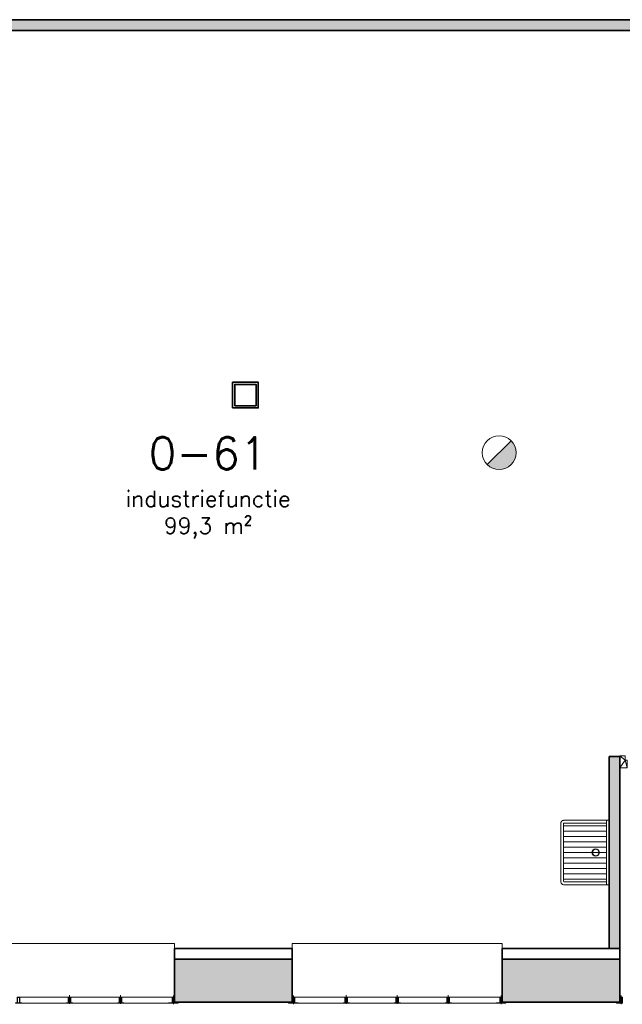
# Model space of a CAD drawing. Header units: millimetres. Extents: x -13022 to 1371524, y -38729 to 632593.
# Tile 246 of 256: x 522273 to 527891, y 578277 to 587458. Entities that reach past the tile are written whole.
import ezdxf

# ---------------------------------------------------------------- set-up
doc = ezdxf.new("R2010")
doc.units = ezdxf.units.MM
doc.header["$LTSCALE"] = 35
for name, color, linetype, lineweight in [('A LIJN 1', 1, 'Continuous', 20), ('A LIJN 2', 2, 'Continuous', 35), ('A LIJN 5', 5, 'Continuous', 13), ('A LIJN 9', 252, 'Continuous', 18), ('Al65----_beveiliging-inst', 92, 'Continuous', 9), ('B95 tekst', 7, 'Continuous', 25), ('brandveiligheid voorzieningen', 10, 'Continuous', 9)]:
    doc.layers.add(name, color=color, linetype=linetype, lineweight=lineweight)
doc.styles.add('Algemeen', font='simplex.shx', dxfattribs={"height": 2.5})

# ---------------------------------------------------------------- blocks, each defined once
blk = doc.blocks.new('wast5')
at = {"layer": 'A LIJN 1', "linetype": 'Continuous'}
for p, q in [((-0.25, 0.025), (-0.25, 0.425)), ((-0.2, 0.025), (-0.2, 0.425)), ((-0.15, 0.025), (-0.15, 0.425)), ((-0.1, 0.025), (-0.1, 0.425)), ((-0.05, 0.025), (-0.05, 0.425)), ((0, 0.025), (0, 0.425)), ((0.05, 0.025), (0.05, 0.425)), ((0.1, 0.025), (0.1, 0.425)), ((0.15, 0.025), (0.15, 0.425)), ((0.2, 0.025), (0.2, 0.425)), ((0.25, 0.025), (0.25, 0.425)), ((0.295, 0.025), (-0.295, 0.025))]:
    blk.add_line(p, q, dxfattribs=at)
at = {"layer": 'A LIJN 1'}
blk.add_lwpolyline([(0.275, 0.45), (-0.275, 0.45, 0.414213), (-0.3, 0.425), (-0.3, 0.02), (-0.3, 0.005, 0.414217), (-0.295, 0), (0.295, 0, 0.41421), (0.3, 0.005), (0.3, 0.02), (0.3, 0.425), (0.2999, 0.427), (0.2997, 0.4289), (0.2993, 0.4308), (0.2988, 0.4327), (0.2981, 0.4346), (0.2973, 0.4363), (0.2963, 0.4381), (0.2952, 0.4397), (0.294, 0.4412), (0.2927, 0.4427), (0.2912, 0.444), (0.2897, 0.4452), (0.2881, 0.4463), (0.2863, 0.4473), (0.2846, 0.4481), (0.2827, 0.4488), (0.2808, 0.4493), (0.2789, 0.4497), (0.277, 0.4499), (0.275, 0.45)], format="xyb", close=True, dxfattribs=at)
at = {"layer": 'A LIJN 1', "linetype": 'Continuous', "flags": 128}
blk.add_lwpolyline([(0.27, 0.025, 0.414215), (0.275, 0.03), (0.275, 0.415, 0.414217), (0.265, 0.425), (-0.265, 0.425, 0.414217), (-0.275, 0.415), (-0.275, 0.03, 0.414215), (-0.27, 0.025)], format="xyb", dxfattribs=at)
at = {"layer": 'A LIJN 1', "linetype": 'Continuous'}
for centre, radius, start, end in [((0, 0.125), 0.035, 0, 359.99941), ((0, 0.125), 0.03, 0, 359.99941), ((-0.295, 0.02), 0.005, 89.99978, 180.00027), ((0.295, 0.02), 0.005, 359.99979, 90.00017)]:
    blk.add_arc(centre, radius, start, end, dxfattribs=at)
blk = doc.blocks.new('Brandmelder')
at = {"layer": 'brandveiligheid voorzieningen'}
blk.add_hatch(color=256, dxfattribs=at).paths.add_polyline_path([(76.62, -89.8, 0.198912), (75.85, -87.94), (72.13, -91.66, 0.668179)])
blk.add_line((72.13, -91.66), (75.85, -87.94), dxfattribs=at)
blk.add_circle((73.99, -89.8), 2.63, dxfattribs=at)

msp = doc.modelspace()

# ---------------------------------------------------------------- hatches: boundary and pattern name
at = {"layer": 'A LIJN 9', "ltscale": 0.1}
h = msp.add_hatch(color=256, dxfattribs=at)
h.dxf.hatch_style = 1
h.paths.add_polyline_path([(518388.254, 587357.79), (518288.255, 587357.79), (518288.255, 584024.289), (518388.254, 584024.289)])
h.paths.add_polyline_path([(528869.255, 587457.791), (518288.255, 587457.791), (518288.255, 587357.79), (518388.254, 587357.79), (528869.255, 587357.79)])
h = msp.add_hatch(color=256, dxfattribs=at)
h.dxf.hatch_style = 1
h.paths.add_polyline_path([(527868.253, 580587.791), (527768.253, 580587.791), (527768.253, 578797.791), (527868.253, 578797.791)])
h.paths.add_polyline_path([(530568.254, 580587.791), (529740.255, 580587.791), (529740.255, 580487.791), (530568.254, 580487.791)])
h.paths.add_polyline_path([(530950.254, 580587.791), (530668.254, 580587.791), (530668.254, 580487.791), (530950.254, 580487.791)])
h.paths.add_polyline_path([(530668.254, 584152.79), (530568.254, 584152.79), (530568.254, 578797.791), (530668.254, 578797.791)])
h.paths.add_polyline_path([(532922.256, 580587.791), (532822.256, 580587.791), (532822.256, 578797.791), (532922.256, 578797.791)])
h = msp.add_hatch(color=256, dxfattribs=at)
h.dxf.hatch_style = 1
h.paths.add_polyline_path([(524813.253, 578697.791), (523717.252, 578697.791), (523717.252, 578297.791), (524813.253, 578297.791)])
h.paths.add_polyline_path([(527868.253, 578697.791), (526772.253, 578697.791), (526772.253, 578297.791), (527868.253, 578297.791)])

# ---------------------------------------------------------------- linework, layer by layer
at = {"layer": 'A LIJN 2'}
for p, q in [((518288.255, 587457.791), (528869.255, 587457.791)), ((518288.255, 587357.79), (528869.255, 587357.79)), ((527768.253, 578797.791), (527768.253, 580587.791)), ((527868.253, 580587.791), (527768.253, 580587.791)), ((527868.253, 578797.791), (527868.253, 580587.791)), ((523717.252, 578797.791), (524813.253, 578797.791)), ((523717.252, 578697.791), (523717.252, 578797.791)), ((524813.253, 578697.791), (524813.253, 578797.791)), ((526772.253, 578797.791), (527868.253, 578797.791)), ((526772.253, 578697.791), (526772.253, 578797.791)), ((527868.253, 578697.791), (527868.253, 578797.791)), ((523717.252, 578697.791), (524813.253, 578697.791)), ((523717.252, 578297.791), (523717.252, 578697.791)), ((524813.253, 578297.791), (524813.253, 578697.791)), ((526772.253, 578697.791), (527868.253, 578697.791)), ((526772.253, 578297.791), (526772.253, 578697.791)), ((527868.253, 578297.791), (527868.253, 578697.791)), ((523717.252, 578297.791), (524813.253, 578297.791)), ((526772.253, 578297.791), (527868.253, 578297.791))]:
    msp.add_line(p, q, dxfattribs=at)
at = {"layer": 'A LIJN 5', "linetype": 'Continuous'}
for p, q in [((521758.253, 578842.791), (523717.252, 578842.791)), ((523717.252, 578842.791), (523717.252, 578797.791)), ((524813.253, 578797.791), (524813.253, 578842.791)), ((524813.253, 578842.791), (526772.253, 578842.791)), ((526772.253, 578842.791), (526772.253, 578797.791)), ((522274.252, 578342.791), (522725.759, 578342.791)), ((522707.754, 578287.791), (522292.257, 578287.791)), ((522737.753, 578280.365), (522737.753, 578362.235)), ((522749.754, 578342.791), (523201.254, 578342.791)), ((523183.256, 578287.791), (522767.751, 578287.791)), ((523213.255, 578280.365), (523213.255, 578362.235)), ((523225.256, 578342.791), (523693.258, 578342.791)), ((523660.253, 578287.791), (523243.253, 578287.791)), ((523705.251, 578358.056), (523705.251, 578279.576)), ((524825.254, 578359.677), (524825.254, 578277.335)), ((524837.255, 578342.791), (525305.257, 578342.791)), ((524870.252, 578287.791), (525287.252, 578287.791)), ((525317.251, 578280.365), (525317.251, 578362.235)), ((525329.252, 578342.791), (525780.752, 578342.791)), ((525762.754, 578287.791), (525347.257, 578287.791)), ((525792.753, 578280.365), (525792.753, 578362.235)), ((525804.754, 578342.791), (526256.254, 578342.791)), ((526238.256, 578287.791), (525822.759, 578287.791)), ((526268.255, 578280.365), (526268.255, 578362.235)), ((526280.256, 578342.791), (526748.251, 578342.791)), ((526715.253, 578287.791), (526298.254, 578287.791)), ((526760.259, 578358.056), (526760.259, 578279.576)), ((527880.254, 578359.677), (527880.254, 578277.335)), ((527880.254, 578359.677), (527880.254, 578277.335))]:
    msp.add_line(p, q, dxfattribs=at)

# ---------------------------------------------------------------- block references
at = {"layer": 'A LIJN 1', "linetype": 'Continuous', "xscale": 999.9999776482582, "yscale": 999.9999776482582, "zscale": 100000, "rotation": 90}
msp.add_blockref('wast5', (527768.253, 579692.791), dxfattribs=at)
at = {"layer": 'Al65----_beveiliging-inst', "xscale": 60, "yscale": 60, "zscale": 60}
msp.add_blockref('Brandmelder', (522303.327, 588808.563), dxfattribs=at)

# ---------------------------------------------------------------- texts
at = {"layer": 'B95 tekst', "insert": (524029.061, 583564.812), "char_height": 300, "width": 4383.91272, "attachment_point": 2, "style": 'Algemeen'}
msp.add_mtext('\\pt3600;0-61\\P{\\H0.5x;\\C1;industriefunctie\\P\\ptz;\\C256;99,3 m²}', dxfattribs=at)

# ---------------------------------------------------------------- meshes
at = {"layer": 'A LIJN 2'}
mesh = msp.add_polyface(dxfattribs=at)
corners = [(524257.223, 583837.79), (524497.221, 583837.79), (524497.221, 584077.789), (524257.223, 584077.789)]
mesh.append_faces([[corners[k] for k in face] for face in [(0, 1, 2, 3)]])
mesh = msp.add_polyface(dxfattribs=at)
corners = [(524277.219, 583857.79), (524477.224, 583857.79), (524477.224, 584057.791), (524277.219, 584057.791)]
mesh.append_faces([[corners[k] for k in face] for face in [(0, 1, 2, 3)]])
at = {"layer": 'A LIJN 5', "linetype": 'Continuous'}
mesh = msp.add_polyface(dxfattribs=at)
corners = [(527868.253, 580594.791, 15000.001), (527918.256, 580594.791, 15000.001), (527918.256, 580554.79, 15000.001), (527935.255, 580480.791, 15000.001), (527868.253, 580480.791, 15000.001), (527935.255, 580554.79, 15000.001)]
mesh.append_faces([[corners[k] for k in face] for face in [(0, 2, 4)]], dxfattribs={"vtx0": -1, "vtx1": -1})
mesh.append_faces([[corners[k] for k in face] for face in [(3, 4, 2)]], dxfattribs={"vtx1": -1, "vtx2": -1})
mesh.append_faces([[corners[k] for k in face] for face in [(0, 1, 2), (2, 5, 3)]], dxfattribs={"vtx2": -1})
mesh = msp.add_polyface(dxfattribs=at)
corners = [(522274.252, 578290.791), (522271.253, 578339.791), (522271.253, 578290.791), (522292.257, 578287.791), (522232.26, 578287.791), (522250.257, 578290.791), (522232.26, 578290.791), (522253.256, 578290.791), (522274.252, 578342.791), (522253.256, 578339.791), (522292.257, 578290.791), (522250.257, 578342.791)]
mesh.append_faces([[corners[k] for k in face] for face in [(4, 5, 6), (0, 3, 10)]], dxfattribs={"vtx0": -1})
mesh.append_faces([[corners[k] for k in face] for face in [(0, 2, 3), (4, 7, 5)]], dxfattribs={"vtx0": -1, "vtx1": -1, "vtx2": -1})
mesh.append_faces([[corners[k] for k in face] for face in [(0, 1, 2), (4, 2, 7)]], dxfattribs={"vtx0": -1, "vtx2": -1})
mesh.append_faces([[corners[k] for k in face] for face in [(0, 8, 1), (7, 9, 5), (8, 11, 1), (11, 5, 9), (4, 3, 2), (9, 1, 11)]], dxfattribs={"vtx1": -1, "vtx2": -1})
mesh = msp.add_polyface(dxfattribs=at)
corners = [(522749.754, 578290.791), (522746.755, 578339.791), (522746.755, 578290.791), (522707.754, 578287.791), (522728.758, 578290.791), (522728.758, 578339.791), (522725.759, 578342.791), (522767.759, 578287.791), (522767.759, 578290.791), (522725.759, 578290.791), (522749.754, 578342.791), (522707.754, 578290.791)]
mesh.append_faces([[corners[k] for k in face] for face in [(0, 7, 8)]], dxfattribs={"vtx0": -1})
mesh.append_faces([[corners[k] for k in face] for face in [(9, 5, 6), (7, 2, 3)]], dxfattribs={"vtx0": -1, "vtx1": -1})
mesh.append_faces([[corners[k] for k in face] for face in [(0, 2, 7), (3, 4, 9)]], dxfattribs={"vtx0": -1, "vtx1": -1, "vtx2": -1})
mesh.append_faces([[corners[k] for k in face] for face in [(0, 1, 2), (3, 2, 4), (9, 4, 5)]], dxfattribs={"vtx0": -1, "vtx2": -1})
mesh.append_faces([[corners[k] for k in face] for face in [(5, 1, 6), (10, 6, 1), (0, 10, 1)]], dxfattribs={"vtx1": -1, "vtx2": -1})
mesh.append_faces([[corners[k] for k in face] for face in [(9, 11, 3)]], dxfattribs={"vtx2": -1})
mesh = msp.add_polyface(dxfattribs=at)
corners = [(522728.758, 578290.791), (522746.755, 578290.791), (522746.755, 578339.791), (522728.758, 578339.791)]
mesh.append_faces([[corners[k] for k in face] for face in [(0, 1, 2, 3)]])
mesh = msp.add_polyface(dxfattribs=at)
corners = [(523204.26, 578290.791), (523201.254, 578290.791), (523183.256, 578287.791), (523204.26, 578339.791), (523222.257, 578339.791), (523225.256, 578342.791), (523243.253, 578287.791), (523243.253, 578290.791), (523225.256, 578290.791), (523222.257, 578290.791), (523201.254, 578342.791), (523183.256, 578290.791)]
mesh.append_faces([[corners[k] for k in face] for face in [(0, 6, 9)]], dxfattribs={"vtx0": -1, "vtx1": -1})
mesh.append_faces([[corners[k] for k in face] for face in [(0, 1, 2), (6, 8, 9)]], dxfattribs={"vtx0": -1, "vtx1": -1, "vtx2": -1})
mesh.append_faces([[corners[k] for k in face] for face in [(0, 2, 6), (8, 4, 9), (3, 5, 10), (3, 10, 1)]], dxfattribs={"vtx0": -1, "vtx2": -1})
mesh.append_faces([[corners[k] for k in face] for face in [(3, 4, 5), (0, 3, 1), (8, 5, 4)]], dxfattribs={"vtx1": -1, "vtx2": -1})
mesh.append_faces([[corners[k] for k in face] for face in [(6, 7, 8), (1, 11, 2)]], dxfattribs={"vtx2": -1})
mesh = msp.add_polyface(dxfattribs=at)
corners = [(523204.26, 578290.791), (523222.257, 578290.791), (523222.257, 578339.791), (523204.26, 578339.791)]
mesh.append_faces([[corners[k] for k in face] for face in [(0, 1, 2, 3)]])
mesh = msp.add_polyface(dxfattribs=at)
corners = [(523750.257, 578287.791), (523750.257, 578290.791), (523717.252, 578290.791), (523714.254, 578290.791), (523696.256, 578339.791), (523714.254, 578339.791), (523693.258, 578342.791), (523660.253, 578287.791), (523693.258, 578290.791), (523660.253, 578290.791), (523696.256, 578290.791), (523717.252, 578342.791)]
mesh.append_faces([[corners[k] for k in face] for face in [(7, 8, 9)]], dxfattribs={"vtx0": -1})
mesh.append_faces([[corners[k] for k in face] for face in [(0, 2, 3), (7, 10, 8)]], dxfattribs={"vtx0": -1, "vtx1": -1, "vtx2": -1})
mesh.append_faces([[corners[k] for k in face] for face in [(0, 3, 10)]], dxfattribs={"vtx0": -1, "vtx2": -1})
mesh.append_faces([[corners[k] for k in face] for face in [(4, 5, 6), (10, 4, 8), (2, 11, 5), (7, 0, 10), (5, 3, 2), (6, 8, 4), (11, 6, 5)]], dxfattribs={"vtx1": -1, "vtx2": -1})
mesh.append_faces([[corners[k] for k in face] for face in [(0, 1, 2)]], dxfattribs={"vtx2": -1})
mesh = msp.add_polyface(dxfattribs=at)
corners = [(524870.252, 578287.791), (524837.255, 578290.791), (524834.257, 578290.791), (524870.252, 578290.791), (524816.251, 578290.791), (524780.256, 578287.791), (524813.253, 578342.791), (524813.253, 578290.791), (524816.251, 578339.791), (524780.256, 578290.791), (524834.257, 578339.791), (524837.255, 578342.791)]
mesh.append_faces([[corners[k] for k in face] for face in [(5, 7, 9)]], dxfattribs={"vtx0": -1})
mesh.append_faces([[corners[k] for k in face] for face in [(4, 5, 2)]], dxfattribs={"vtx0": -1, "vtx1": -1})
mesh.append_faces([[corners[k] for k in face] for face in [(0, 1, 2), (4, 7, 5)]], dxfattribs={"vtx0": -1, "vtx1": -1, "vtx2": -1})
mesh.append_faces([[corners[k] for k in face] for face in [(6, 8, 10)]], dxfattribs={"vtx0": -1, "vtx2": -1})
mesh.append_faces([[corners[k] for k in face] for face in [(3, 1, 0)]], dxfattribs={"vtx1": -1})
mesh.append_faces([[corners[k] for k in face] for face in [(5, 0, 2), (6, 7, 8), (10, 2, 1), (1, 11, 10), (4, 8, 7), (11, 6, 10)]], dxfattribs={"vtx1": -1, "vtx2": -1})
mesh = msp.add_polyface(dxfattribs=at)
corners = [(525329.252, 578290.791), (525326.254, 578339.791), (525326.254, 578290.791), (525305.257, 578342.791), (525308.256, 578339.791), (525287.252, 578287.791), (525347.257, 578287.791), (525308.256, 578290.791), (525329.252, 578342.791), (525305.257, 578290.791), (525287.252, 578290.791), (525347.257, 578290.791)]
mesh.append_faces([[corners[k] for k in face] for face in [(7, 6, 2)]], dxfattribs={"vtx0": -1, "vtx1": -1})
mesh.append_faces([[corners[k] for k in face] for face in [(0, 2, 6), (5, 7, 9)]], dxfattribs={"vtx0": -1, "vtx1": -1, "vtx2": -1})
mesh.append_faces([[corners[k] for k in face] for face in [(0, 1, 2), (3, 4, 1)]], dxfattribs={"vtx0": -1, "vtx2": -1})
mesh.append_faces([[corners[k] for k in face] for face in [(11, 0, 6)]], dxfattribs={"vtx1": -1})
mesh.append_faces([[corners[k] for k in face] for face in [(5, 6, 7), (0, 8, 1), (8, 3, 1), (3, 9, 4), (7, 4, 9)]], dxfattribs={"vtx1": -1, "vtx2": -1})
mesh.append_faces([[corners[k] for k in face] for face in [(9, 10, 5)]], dxfattribs={"vtx2": -1})
mesh = msp.add_polyface(dxfattribs=at)
corners = [(525308.256, 578290.791), (525326.254, 578290.791), (525326.254, 578339.791), (525308.256, 578339.791)]
mesh.append_faces([[corners[k] for k in face] for face in [(0, 1, 2, 3)]])
mesh = msp.add_polyface(dxfattribs=at)
corners = [(525783.758, 578290.791), (525780.752, 578290.791), (525762.754, 578287.791), (525822.759, 578287.791), (525804.754, 578290.791), (525801.756, 578290.791), (525783.758, 578339.791), (525804.754, 578342.791), (525780.752, 578342.791), (525762.754, 578290.791), (525801.756, 578339.791), (525822.759, 578290.791)]
mesh.append_faces([[corners[k] for k in face] for face in [(0, 2, 5), (3, 5, 2)]], dxfattribs={"vtx0": -1, "vtx1": -1})
mesh.append_faces([[corners[k] for k in face] for face in [(0, 1, 2), (3, 4, 5)]], dxfattribs={"vtx0": -1, "vtx1": -1, "vtx2": -1})
mesh.append_faces([[corners[k] for k in face] for face in [(6, 7, 8), (6, 8, 1), (4, 10, 5)]], dxfattribs={"vtx0": -1, "vtx2": -1})
mesh.append_faces([[corners[k] for k in face] for face in [(11, 4, 3)]], dxfattribs={"vtx1": -1})
mesh.append_faces([[corners[k] for k in face] for face in [(6, 10, 7), (4, 7, 10), (0, 6, 1)]], dxfattribs={"vtx1": -1, "vtx2": -1})
mesh.append_faces([[corners[k] for k in face] for face in [(1, 9, 2)]], dxfattribs={"vtx2": -1})
mesh = msp.add_polyface(dxfattribs=at)
corners = [(525783.758, 578290.791), (525801.756, 578290.791), (525801.756, 578339.791), (525783.758, 578339.791)]
mesh.append_faces([[corners[k] for k in face] for face in [(0, 1, 2, 3)]])
mesh = msp.add_polyface(dxfattribs=at)
corners = [(526238.256, 578287.791), (526298.254, 578287.791), (526277.258, 578290.791), (526280.256, 578342.791), (526256.254, 578342.791), (526259.252, 578339.791), (526259.252, 578290.791), (526256.254, 578290.791), (526280.256, 578290.791), (526277.258, 578339.791), (526238.256, 578290.791), (526298.254, 578290.791)]
mesh.append_faces([[corners[k] for k in face] for face in [(0, 7, 10), (8, 1, 11)]], dxfattribs={"vtx0": -1})
mesh.append_faces([[corners[k] for k in face] for face in [(6, 0, 2), (9, 3, 5)]], dxfattribs={"vtx0": -1, "vtx1": -1})
mesh.append_faces([[corners[k] for k in face] for face in [(6, 7, 0), (8, 2, 1)]], dxfattribs={"vtx0": -1, "vtx1": -1, "vtx2": -1})
mesh.append_faces([[corners[k] for k in face] for face in [(8, 9, 2)]], dxfattribs={"vtx0": -1, "vtx2": -1})
mesh.append_faces([[corners[k] for k in face] for face in [(0, 1, 2), (3, 4, 5), (6, 5, 7), (8, 3, 9), (4, 7, 5)]], dxfattribs={"vtx1": -1, "vtx2": -1})
mesh = msp.add_polyface(dxfattribs=at)
corners = [(526259.252, 578290.791), (526277.258, 578290.791), (526277.258, 578339.791), (526259.252, 578339.791)]
mesh.append_faces([[corners[k] for k in face] for face in [(0, 1, 2, 3)]])
mesh = msp.add_polyface(dxfattribs=at)
corners = [(526748.258, 578290.791), (526715.253, 578290.791), (526715.253, 578287.791), (526772.253, 578342.791), (526748.258, 578342.791), (526751.257, 578339.791), (526769.254, 578339.791), (526769.254, 578290.791), (526772.253, 578290.791), (526751.257, 578290.791), (526805.257, 578287.791), (526805.257, 578290.791)]
mesh.append_faces([[corners[k] for k in face] for face in [(10, 7, 2), (6, 3, 5)]], dxfattribs={"vtx0": -1, "vtx1": -1})
mesh.append_faces([[corners[k] for k in face] for face in [(0, 2, 9), (10, 8, 7)]], dxfattribs={"vtx0": -1, "vtx1": -1, "vtx2": -1})
mesh.append_faces([[corners[k] for k in face] for face in [(2, 7, 9), (6, 8, 3)]], dxfattribs={"vtx0": -1, "vtx2": -1})
mesh.append_faces([[corners[k] for k in face] for face in [(3, 4, 5), (6, 7, 8), (9, 5, 0), (4, 0, 5)]], dxfattribs={"vtx1": -1, "vtx2": -1})
mesh.append_faces([[corners[k] for k in face] for face in [(0, 1, 2), (10, 11, 8)]], dxfattribs={"vtx2": -1})
mesh = msp.add_polyface(dxfattribs=at)
corners = [(527889.257, 578339.791), (527889.257, 578290.791), (527892.255, 578290.791), (527892.255, 578287.791), (527871.252, 578290.791), (527868.253, 578290.791), (527892.255, 578342.791), (527868.253, 578342.791), (527871.252, 578339.791), (527835.256, 578287.791), (527835.256, 578290.791)]
mesh.append_faces([[corners[k] for k in face] for face in [(6, 0, 2), (2, 1, 3), (3, 5, 9)]], dxfattribs={"vtx0": -1, "vtx1": -1})
mesh.append_faces([[corners[k] for k in face] for face in [(3, 4, 5)]], dxfattribs={"vtx0": -1, "vtx1": -1, "vtx2": -1})
mesh.append_faces([[corners[k] for k in face] for face in [(7, 8, 0), (3, 1, 4)]], dxfattribs={"vtx0": -1, "vtx2": -1})
mesh.append_faces([[corners[k] for k in face] for face in [(0, 1, 2), (7, 5, 8), (4, 8, 5), (6, 7, 0)]], dxfattribs={"vtx1": -1, "vtx2": -1})
mesh.append_faces([[corners[k] for k in face] for face in [(5, 10, 9)]], dxfattribs={"vtx2": -1})
mesh = msp.add_polyface(dxfattribs=at)
corners = [(527871.252, 578290.791), (527889.257, 578290.791), (527889.257, 578339.791), (527871.252, 578339.791)]
mesh.append_faces([[corners[k] for k in face] for face in [(0, 1, 2, 3)]])

doc.saveas('drawing.dxf')
